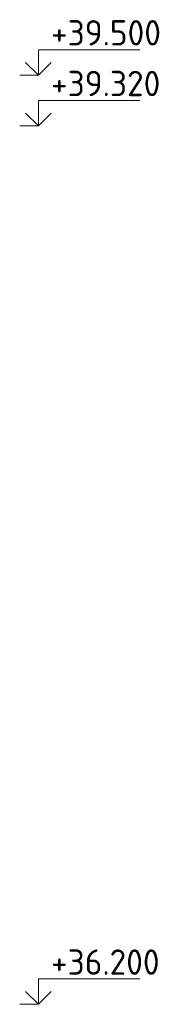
# Model space of a CAD drawing. Header units: millimetres. Extents: x 24180 to 99386, y -42598 to 25936.
# Tile 36 of 41: x 70642 to 71172, y 18812 to 22308. Entities that reach past the tile are written whole.
import ezdxf

# ---------------------------------------------------------------- set-up
doc = ezdxf.new("R2010")
doc.units = ezdxf.units.MM
doc.layers.add('Высотная отметки_ общее', color=7, linetype='Continuous', lineweight=13)
doc.styles.add('ISOCPEUR', font='ISOCPEUR')

# ---------------------------------------------------------------- blocks, each defined once
blk = doc.blocks.new('COMPLEX_ELEVATIONDIM_1')
at = {"layer": 'Высотная отметки_ общее', "color": 7, "linetype": 'Continuous', "lineweight": 13, "transparency": 33554687}
for p, q in [((70707.9, 22111.7), (70707.9, 22201.7)), ((70707.9, 22201.7), (71067.9, 22201.7)), ((70707.9, 22111.7), (70662.9, 22156.7)), ((70707.9, 22111.7), (70752.9, 22156.7)), ((70707.9, 22111.7), (70641.8, 22111.7)), ((70707.9, 22111.7), (70707.9, 22111.7)), ((70707.9, 22111.7), (70707.9, 22111.7)), ((70707.9, 22111.7), (70707.9, 22111.7)), ((70707.9, 22111.7), (70707.9, 22111.7)), ((70707.9, 21931.7), (70707.9, 22021.7)), ((70707.9, 22021.7), (71067.9, 22021.7)), ((70707.9, 21931.7), (70662.9, 21976.7)), ((70707.9, 21931.7), (70752.9, 21976.7)), ((70707.9, 21931.7), (70641.8, 21931.7)), ((70707.9, 21931.7), (70707.9, 21931.7)), ((70707.9, 21931.7), (70707.9, 21931.7)), ((70707.9, 21931.7), (70707.9, 21931.7)), ((70707.9, 21931.7), (70707.9, 21931.7)), ((70707.9, 18811.7), (70707.9, 18901.7)), ((70707.9, 18901.7), (71067.9, 18901.7)), ((70707.9, 18811.7), (70662.9, 18856.7)), ((70707.9, 18811.7), (70752.9, 18856.7)), ((70707.9, 18811.7), (70707.9, 18811.7)), ((70707.9, 18811.7), (70707.9, 18811.7)), ((70707.9, 18811.7), (70707.9, 18811.7)), ((70707.9, 18811.7), (70707.9, 18811.7))]:
    blk.add_line(p, q, dxfattribs=at)
blk.add_lwpolyline([(70707.9, 18811.7), (70647.9, 18811.7), (70647.9, 18811.7), (70641.8, 18811.7)], dxfattribs=at)
at = {"layer": 'Высотная отметки_ общее', "color": 7, "linetype": 'Continuous', "lineweight": 13, "transparency": 33554687, "char_height": 90, "width": 447.716, "attachment_point": 7, "style": 'ISOCPEUR'}
for s, insert in [('\\W0.96;+39.500', (70752.9, 22216.7)), ('\\W0.96;+39.320', (70752.9, 22036.7)), ('\\W0.96;+36.200', (70752.9, 18916.7))]:
    blk.add_mtext(s, dxfattribs=dict(at, insert=insert))

msp = doc.modelspace()

# ---------------------------------------------------------------- block references
at = {"layer": 'Высотная отметки_ общее', "color": 7, "linetype": 'Continuous', "lineweight": 13, "transparency": 33554687}
msp.add_blockref('COMPLEX_ELEVATIONDIM_1', (0, 0), dxfattribs=at)

doc.saveas('drawing.dxf')
